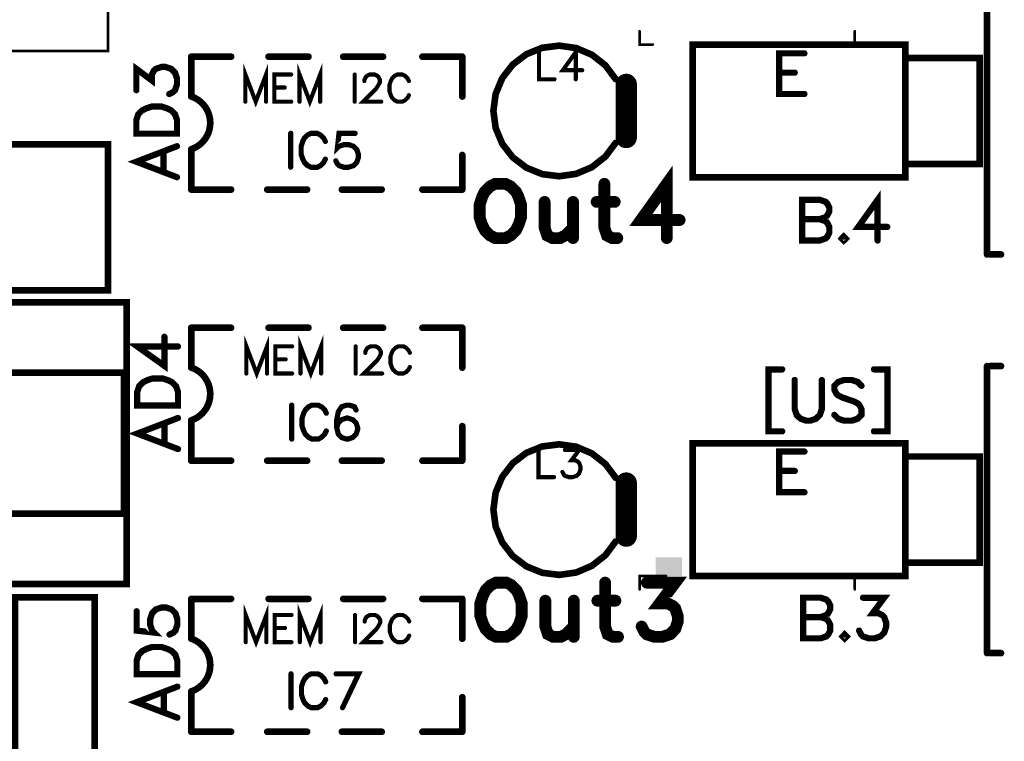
# Model space of a CAD drawing. Extents: x -4 to 99, y -4 to 139.
# Tile 10 of 14: x 62 to 99, y 51 to 78. Entities that reach past the tile are written whole.
import ezdxf

# ---------------------------------------------------------------- set-up
doc = ezdxf.new("R2010")
doc.units = 0
doc.layers.add('Top_Silk', color=2, linetype='CONTINUOUS')

msp = doc.modelspace()

# ---------------------------------------------------------------- linework, layer by layer
at = {"layer": 'Top_Silk', "linetype": 'CONTINUOUS'}
for points, const_width in [([(65, 77.25), (30, 77.25), (30, 108.2486), (65, 108.2486), (65, 77.25)], 0.1), ([(98.0773, 69.6), (98.0773, 80.4)], 0.25), ([(85, 77.9997), (85, 77.5), (85.4998, 77.5)], 0.1), ([(92.6002, 77.5), (93.1, 77.5), (93.1, 77.9997)], 0.1), ([(84.1, 76.1997), (83.7142, 76.716), (83.2073, 77.1141), (82.6144, 77.3667), (81.9761, 77.4564), (81.3365, 77.3769), (80.7396, 77.1339), (80.2264, 76.7439), (79.8324, 76.2339), (79.5846, 75.6389), (79.5, 75), (79.5846, 74.3611), (79.8324, 73.7661), (80.2264, 73.2561), (80.7396, 72.8661), (81.3365, 72.6231), (81.9761, 72.5436), (82.6144, 72.6333), (83.2073, 72.8859), (83.7142, 73.284), (84.1, 73.8003)], 0.25), ([(82.599, 76.1928), (82.599, 77.2126), (82.1127, 76.5331), (82.8416, 76.5331)], 0.1569), ([(95.0001, 72.4987), (87.0008, 72.4987), (87.0008, 77.498), (95.0001, 77.498), (95.0001, 72.4987)], 0.25), ([(68.1291, 75.5418), (68.1291, 77.042)], 0.25), ([(69.6295, 77.042), (68.1291, 77.042)], 0.25), ([(71.0401, 77.042), (72.5406, 77.042)], 0.25), ([(73.8482, 77.042), (75.3476, 77.042)], 0.25), ([(76.8286, 77.042), (78.3291, 77.042)], 0.25), ([(78.3291, 75.5418), (78.3291, 77.042)], 0.25), ([(81.2161, 77.2137), (81.2161, 76.1928), (81.799, 76.1928)], 0.1569), ([(91.2025, 77.1687), (90.2557, 77.1687), (90.2557, 75.6374), (91.2025, 75.6374)], 0.2353), ([(95.0001, 76.998), (97.8006, 76.998), (97.8006, 72.9988), (95.0001, 72.9988), (95.0001, 76.998)], 0.25), ([(66.0649, 75.7827), (66.0649, 76.5829), (66.6477, 76.1466), (66.6477, 76.3656), (66.7202, 76.5105), (66.7926, 76.5829), (67.0116, 76.657), (67.1565, 76.657), (67.3755, 76.5829), (67.522, 76.438), (67.5945, 76.219), (67.5945, 76), (67.522, 75.7827), (67.4479, 75.7103), (67.303, 75.6361)], 0.2353), ([(70.9453, 75.3491), (70.9453, 76.37), (70.5567, 75.3491), (70.1681, 76.37), (70.1681, 75.3491)], 0.1569), ([(72.9811, 75.3491), (72.9811, 76.37), (72.5925, 75.3491), (72.2039, 76.37), (72.2039, 75.3491)], 0.1569), ([(71.8902, 76.37), (71.259, 76.37), (71.259, 75.3491), (71.8902, 75.3491)], 0.1569), ([(74.2824, 76.37), (74.2824, 75.3491)], 0.1569), ([(74.6455, 76.1263), (74.6455, 76.1746), (74.6938, 76.2723), (74.7421, 76.3206), (74.8398, 76.3689), (75.0341, 76.3689), (75.1307, 76.3206), (75.179, 76.2723), (75.2284, 76.1746), (75.2284, 76.078), (75.179, 75.9803), (75.0824, 75.8354), (74.5961, 75.3491), (75.2767, 75.3491)], 0.1569), ([(76.3193, 76.1274), (76.271, 76.224), (76.1733, 76.3217), (76.0767, 76.37), (75.8824, 76.37), (75.7847, 76.3217), (75.6881, 76.224), (75.6387, 76.1274), (75.5904, 75.9814), (75.5904, 75.7377), (75.6387, 75.5928), (75.6881, 75.4951), (75.7847, 75.3985), (75.8824, 75.3491), (76.0767, 75.3491), (76.1733, 75.3985), (76.271, 75.4951), (76.3193, 75.5928)], 0.1569), ([(84.5, 76.0003), (84.5, 73.9997)], 0.8), ([(90.2557, 76.4393), (90.8386, 76.4393)], 0.2353), ([(71.259, 75.8837), (71.6476, 75.8837)], 0.1569), ([(68.1301, 73.5591), (68.2496, 73.6075), (68.3623, 73.6701), (68.4665, 73.7462), (68.5605, 73.8344), (68.6429, 73.9336), (68.7126, 74.0421), (68.7683, 74.1584), (68.8094, 74.2806), (68.8351, 74.407), (68.8451, 74.5355), (68.8392, 74.6643), (68.8176, 74.7915), (68.7804, 74.9149), (68.7284, 75.0329), (68.6623, 75.1436), (68.5831, 75.2454), (68.4919, 75.3366), (68.3903, 75.4159), (68.2796, 75.4822), (68.1617, 75.5343)], 0.25), ([(66.0632, 74.1447), (67.5945, 74.1447), (67.5945, 74.6551), (67.5204, 74.8741), (67.3755, 75.0207), (67.2289, 75.0931), (67.0116, 75.1656), (66.646, 75.1656), (66.427, 75.0931), (66.2822, 75.0207), (66.1356, 74.8741), (66.0632, 74.6551), (66.0632, 74.1447)], 0.2353), ([(71.8733, 74.1584), (71.8733, 72.8824)], 0.1961), ([(73.1765, 73.8552), (73.1162, 73.9759), (72.994, 74.0981), (72.8733, 74.1584), (72.6304, 74.1584), (72.5083, 74.0981), (72.3876, 73.9759), (72.3258, 73.8552), (72.2654, 73.6727), (72.2654, 73.3681), (72.3258, 73.187), (72.3876, 73.0649), (72.5083, 72.9441), (72.6304, 72.8824), (72.8733, 72.8824), (72.994, 72.9441), (73.1162, 73.0649), (73.1765, 73.187)], 0.1961), ([(74.2973, 74.157), (73.6908, 74.157), (73.6305, 73.6109), (73.6908, 73.6713), (73.8733, 73.7331), (74.0544, 73.7331), (74.2369, 73.6713), (74.359, 73.5506), (74.4194, 73.3681), (74.4194, 73.2474), (74.359, 73.0649), (74.2369, 72.9427), (74.0544, 72.8824), (73.8733, 72.8824), (73.6908, 72.9427), (73.6305, 73.0045), (73.5687, 73.1252)], 0.1961), ([(53.4995, 68.2503), (65, 68.2503), (65, 73.7499), (53.4995, 73.7499), (53.4995, 68.2503)], 0.25), ([(67.5945, 73.6741), (66.0632, 73.0895), (67.5945, 72.5067)], 0.2353), ([(67.084, 72.7257), (67.084, 73.4551)], 0.2353), ([(68.1291, 73.5413), (68.1291, 72.0412)], 0.25), ([(78.3291, 72.0412), (78.3291, 73.3417)], 0.25), ([(86.0232, 70.2164), (86.0232, 72.2559), (85.0506, 70.897), (86.5083, 70.897)], 0.4444), ([(79.5672, 72.2581), (79.3718, 72.1616), (79.1786, 71.9661), (79.0798, 71.773), (78.9832, 71.481), (78.9832, 70.9936), (79.0798, 70.7038), (79.1786, 70.5084), (79.3718, 70.3152), (79.5672, 70.2164), (79.9558, 70.2164), (80.149, 70.3152), (80.3444, 70.5084), (80.441, 70.7038), (80.5376, 70.9936), (80.5376, 71.481), (80.441, 71.773), (80.3444, 71.9661), (80.149, 72.1616), (79.9558, 72.2581), (79.5672, 72.2581)], 0.4444), ([(83.6765, 72.2581), (83.6765, 70.605), (83.7731, 70.3152), (83.9685, 70.2164), (84.1617, 70.2164)], 0.4444), ([(68.1291, 72.0412), (69.6295, 72.0412)], 0.25), ([(70.9891, 72.0412), (72.4896, 72.0412)], 0.25), ([(73.7972, 72.0412), (75.2966, 72.0412)], 0.25), ([(76.8286, 72.0412), (78.3291, 72.0412)], 0.25), ([(93.9577, 70.1257), (93.9577, 71.6553), (93.2283, 70.6361), (94.3216, 70.6361)], 0.2353), ([(81.4264, 71.5776), (81.4264, 70.605), (81.523, 70.3152), (81.7184, 70.2164), (82.0104, 70.2164), (82.2036, 70.3152), (82.4956, 70.605)], 0.4444), ([(82.4956, 71.5776), (82.4956, 70.2164)], 0.4444), ([(83.3845, 71.5776), (84.0651, 71.5776)], 0.4444), ([(91.1197, 71.657), (91.1197, 70.1257), (91.7767, 70.1257), (91.9957, 70.1998), (92.0681, 70.2722), (92.1406, 70.4171), (92.1406, 70.6361), (92.0681, 70.7827), (91.9957, 70.8551), (91.7767, 70.9276), (91.9957, 71.0017), (92.0681, 71.0741), (92.1406, 71.219), (92.1406, 71.3656), (92.0681, 71.5104), (91.9957, 71.5846), (91.7767, 71.657), (91.1197, 71.657)], 0.2353), ([(91.1197, 70.9276), (91.7767, 70.9276)], 0.2353), ([(92.6836, 70.2722), (92.6111, 70.1981), (92.6836, 70.1257), (92.7577, 70.1981), (92.6836, 70.2722)], 0.2353), ([(98.1991, 69.6), (98.6, 69.6)], 0.25), ([(29.3, 57.2), (65.7, 57.2), (65.7, 67.8), (29.3, 67.8), (29.3, 57.2)], 0.25), ([(68.1291, 65.3418), (68.1291, 66.842)], 0.25), ([(69.6295, 66.842), (68.1291, 66.842)], 0.25), ([(71.0401, 66.842), (72.5406, 66.842)], 0.25), ([(73.8482, 66.842), (75.3476, 66.842)], 0.25), ([(76.8286, 66.842), (78.3291, 66.842)], 0.25), ([(78.3291, 65.3418), (78.3291, 66.842)], 0.25), ([(67.6304, 66.1376), (66.1008, 66.1376), (67.1199, 65.4081), (67.1199, 66.5015)], 0.2353), ([(70.9812, 65.1212), (70.9812, 66.142), (70.5926, 65.1212), (70.204, 66.142), (70.204, 65.1212)], 0.1569), ([(73.017, 65.1212), (73.017, 66.142), (72.6284, 65.1212), (72.2398, 66.142), (72.2398, 65.1212)], 0.1569), ([(71.9261, 66.142), (71.2949, 66.142), (71.2949, 65.1212), (71.9261, 65.1212)], 0.1569), ([(74.3183, 66.142), (74.3183, 65.1212)], 0.1569), ([(74.6814, 65.8983), (74.6814, 65.9466), (74.7297, 66.0443), (74.778, 66.0926), (74.8757, 66.1409), (75.07, 66.1409), (75.1666, 66.0926), (75.2149, 66.0443), (75.2643, 65.9466), (75.2643, 65.85), (75.2149, 65.7523), (75.1183, 65.6074), (74.632, 65.1212), (75.3126, 65.1212)], 0.1569), ([(76.3552, 65.8994), (76.3069, 65.996), (76.2092, 66.0937), (76.1126, 66.142), (75.9183, 66.142), (75.8206, 66.0937), (75.724, 65.996), (75.6746, 65.8994), (75.6263, 65.7534), (75.6263, 65.5097), (75.6746, 65.3649), (75.724, 65.2672), (75.8206, 65.1706), (75.9183, 65.1212), (76.1126, 65.1212), (76.2092, 65.1706), (76.3069, 65.2672), (76.3552, 65.3649)], 0.1569), ([(71.2949, 65.6557), (71.6835, 65.6557)], 0.1569), ([(29.3983, 65.1542), (65.6017, 65.1542)], 0.25), ([(65.6017, 59.8468), (65.6017, 65.1542)], 0.25), ([(68.1301, 63.3591), (68.2496, 63.4075), (68.3623, 63.4701), (68.4665, 63.5462), (68.5605, 63.6344), (68.6429, 63.7336), (68.7126, 63.8421), (68.7683, 63.9584), (68.8094, 64.0806), (68.8351, 64.207), (68.8451, 64.3355), (68.8392, 64.4643), (68.8176, 64.5915), (68.7804, 64.7149), (68.7284, 64.8329), (68.6623, 64.9436), (68.5831, 65.0454), (68.4919, 65.1366), (68.3903, 65.2159), (68.2796, 65.2822), (68.1617, 65.3343)], 0.25), ([(90.3664, 65.2758), (89.856, 65.2758), (89.856, 62.9442), (90.3664, 62.9442)], 0.2353), ([(93.8199, 65.2758), (94.3304, 65.2758), (94.3304, 62.9442), (93.8199, 62.9442)], 0.2353), ([(98.0773, 54.6), (98.0773, 65.4)], 0.25), ([(98.1991, 65.4), (98.6, 65.4)], 0.25), ([(66.0991, 63.9167), (67.6304, 63.9167), (67.6304, 64.4271), (67.5563, 64.6461), (67.4114, 64.7927), (67.2648, 64.8651), (67.0475, 64.9376), (66.6819, 64.9376), (66.4629, 64.8651), (66.3181, 64.7927), (66.1715, 64.6461), (66.0991, 64.4271), (66.0991, 63.9167)], 0.2353), ([(90.837, 64.8765), (90.837, 63.7832), (90.9094, 63.5642), (91.056, 63.4193), (91.275, 63.3452), (91.4199, 63.3452), (91.6389, 63.4193), (91.7854, 63.5642), (91.8579, 63.7832), (91.8579, 64.8765)], 0.2353), ([(93.3493, 64.6575), (93.2045, 64.8041), (92.9855, 64.8765), (92.694, 64.8765), (92.475, 64.8041), (92.3285, 64.6575), (92.3285, 64.5126), (92.4026, 64.3661), (92.475, 64.2936), (92.6199, 64.2212), (93.0579, 64.0746), (93.2045, 64.0022), (93.2769, 63.9281), (93.3493, 63.7832), (93.3493, 63.5642), (93.2045, 63.4193), (92.9855, 63.3452), (92.694, 63.3452), (92.475, 63.4193), (92.3285, 63.5642)], 0.2353), ([(71.9092, 63.9305), (71.9092, 62.6544)], 0.1961), ([(73.2124, 63.6273), (73.1521, 63.748), (73.0299, 63.8701), (72.9092, 63.9305), (72.6663, 63.9305), (72.5442, 63.8701), (72.4235, 63.748), (72.3617, 63.6273), (72.3013, 63.4448), (72.3013, 63.1401), (72.3617, 62.959), (72.4235, 62.8369), (72.5442, 62.7162), (72.6663, 62.6544), (72.9092, 62.6544), (73.0299, 62.7162), (73.1521, 62.8369), (73.2124, 62.959)], 0.1961), ([(74.3332, 63.748), (74.2728, 63.8687), (74.0903, 63.9291), (73.9696, 63.9291), (73.7871, 63.8687), (73.6649, 63.6862), (73.6046, 63.383), (73.6046, 63.0798), (73.6649, 62.8369), (73.7871, 62.7148), (73.9696, 62.6544), (74.0299, 62.6544), (74.211, 62.7148), (74.3332, 62.8369), (74.3935, 63.0194), (74.3935, 63.0798), (74.3332, 63.2623), (74.211, 63.383), (74.0299, 63.4433), (73.9696, 63.4433), (73.7871, 63.383), (73.6649, 63.2623), (73.6046, 63.0798)], 0.1961), ([(67.6304, 63.4461), (66.0991, 62.8615), (67.6304, 62.2787)], 0.2353), ([(68.1291, 63.3413), (68.1291, 61.8412)], 0.25), ([(67.1199, 62.4977), (67.1199, 63.2271)], 0.2353), ([(78.3291, 61.8412), (78.3291, 63.1417)], 0.25), ([(95.0001, 57.4987), (87.0008, 57.4987), (87.0008, 62.498), (95.0001, 62.498), (95.0001, 57.4987)], 0.25), ([(84.1, 61.1997), (83.7142, 61.716), (83.2073, 62.1141), (82.6144, 62.3667), (81.9761, 62.4564), (81.3365, 62.3769), (80.7396, 62.1339), (80.2264, 61.7439), (79.8324, 61.2339), (79.5846, 60.6389), (79.5, 60), (79.5846, 59.3611), (79.8324, 58.7661), (80.2264, 58.2561), (80.7396, 57.8661), (81.3365, 57.6231), (81.9761, 57.5436), (82.6144, 57.6333), (83.2073, 57.8859), (83.7142, 58.284), (84.1, 58.8003)], 0.25), ([(81.1994, 62.2435), (81.1994, 61.2227), (81.7823, 61.2227)], 0.1569), ([(82.1937, 62.2424), (82.7272, 62.2424), (82.4363, 61.8538), (82.5823, 61.8538), (82.6789, 61.8055), (82.7272, 61.7572), (82.7766, 61.6112), (82.7766, 61.5147), (82.7272, 61.3687), (82.6306, 61.2709), (82.4846, 61.2227), (82.3386, 61.2227), (82.1937, 61.2709), (82.1454, 61.3204), (82.096, 61.4169)], 0.1569), ([(91.2045, 62.1845), (90.2577, 62.1845), (90.2577, 60.6532), (91.2045, 60.6532)], 0.2353), ([(68.1291, 61.8412), (69.6295, 61.8412)], 0.25), ([(70.9891, 61.8412), (72.4896, 61.8412)], 0.25), ([(73.7972, 61.8412), (75.2966, 61.8412)], 0.25), ([(76.8286, 61.8412), (78.3291, 61.8412)], 0.25), ([(95.0001, 61.998), (97.8006, 61.998), (97.8006, 57.9988), (95.0001, 57.9988), (95.0001, 61.998)], 0.25), ([(90.2577, 61.4551), (90.8406, 61.4551)], 0.2353), ([(84.5, 61.0003), (84.5, 58.9997)], 0.8), ([(29.3983, 59.8468), (65.6017, 59.8468)], 0.25), ([(79.5949, 57.2536), (79.3995, 57.1571), (79.2063, 56.9616), (79.1075, 56.7685), (79.0109, 56.4765), (79.0109, 55.9891), (79.1075, 55.6993), (79.2063, 55.5039), (79.3995, 55.3107), (79.5949, 55.2119), (79.9835, 55.2119), (80.1767, 55.3107), (80.3721, 55.5039), (80.4687, 55.6993), (80.5653, 55.9891), (80.5653, 56.4765), (80.4687, 56.7685), (80.3721, 56.9616), (80.1767, 57.1571), (79.9835, 57.2536), (79.5949, 57.2536)], 0.4444), ([(83.7042, 57.2536), (83.7042, 55.6005), (83.8008, 55.3107), (83.9962, 55.2119), (84.1894, 55.2119)], 0.4444), ([(85.2737, 57.2514), (86.3406, 57.2514), (85.7589, 56.4742), (86.0509, 56.4742), (86.244, 56.3776), (86.3406, 56.2811), (86.4394, 55.9891), (86.4394, 55.7959), (86.3406, 55.5039), (86.1474, 55.3085), (85.8554, 55.2119), (85.5634, 55.2119), (85.2737, 55.3085), (85.1771, 55.4073), (85.0783, 55.6005)], 0.4444), ([(85, 57.0005), (85, 57.5002), (86.0003, 57.5002), (86.0003, 57.5002)], 0.1), ([(93.1, 57.0005), (93.1, 57.5002), (92.6002, 57.5002)], 0.1), ([(61.5, 33.8), (64.5, 33.8), (64.5, 56.7), (61.5, 56.7), (61.5, 33.8)], 0.25), ([(68.1291, 55.1418), (68.1291, 56.642)], 0.25), ([(69.6295, 56.642), (68.1291, 56.642)], 0.25), ([(71.0401, 56.642), (72.5406, 56.642)], 0.25), ([(73.8482, 56.642), (75.3476, 56.642)], 0.25), ([(76.8286, 56.642), (78.3291, 56.642)], 0.25), ([(78.3291, 55.1418), (78.3291, 56.642)], 0.25), ([(81.4541, 56.5731), (81.4541, 55.6005), (81.5507, 55.3107), (81.7461, 55.2119), (82.0381, 55.2119), (82.2313, 55.3107), (82.5233, 55.6005)], 0.4444), ([(82.5233, 56.5731), (82.5233, 55.2119)], 0.4444), ([(83.4122, 56.5731), (84.0928, 56.5731)], 0.4444), ([(91.1522, 56.6867), (91.1522, 55.1554), (91.8092, 55.1554), (92.0282, 55.2295), (92.1006, 55.3019), (92.1731, 55.4468), (92.1731, 55.6658), (92.1006, 55.8124), (92.0282, 55.8848), (91.8092, 55.9573), (92.0282, 56.0314), (92.1006, 56.1038), (92.1731, 56.2487), (92.1731, 56.3953), (92.1006, 56.5401), (92.0282, 56.6143), (91.8092, 56.6867), (91.1522, 56.6867)], 0.2353), ([(93.4074, 56.685), (94.2075, 56.685), (93.7712, 56.1021), (93.9902, 56.1021), (94.1351, 56.0297), (94.2075, 55.9573), (94.2817, 55.7383), (94.2817, 55.5934), (94.2075, 55.3744), (94.0627, 55.2278), (93.8437, 55.1554), (93.6247, 55.1554), (93.4074, 55.2278), (93.3349, 55.3019), (93.2608, 55.4468)], 0.2353), ([(66.0767, 56.1744), (66.0767, 55.4466), (66.732, 55.3742), (66.6596, 55.4466), (66.5854, 55.6656), (66.5854, 55.8829), (66.6596, 56.1019), (66.8044, 56.2485), (67.0234, 56.3209), (67.1683, 56.3209), (67.3873, 56.2485), (67.5339, 56.1019), (67.6063, 55.8829), (67.6063, 55.6656), (67.5339, 55.4466), (67.4598, 55.3742), (67.3149, 55.3001)], 0.2353), ([(70.9571, 55.0131), (70.9571, 56.034), (70.5685, 55.0131), (70.1799, 56.034), (70.1799, 55.0131)], 0.1569), ([(72.9929, 55.0131), (72.9929, 56.034), (72.6043, 55.0131), (72.2157, 56.034), (72.2157, 55.0131)], 0.1569), ([(71.902, 56.034), (71.2708, 56.034), (71.2708, 55.0131), (71.902, 55.0131)], 0.1569), ([(74.2942, 56.034), (74.2942, 55.0131)], 0.1569), ([(74.6573, 55.7903), (74.6573, 55.8386), (74.7056, 55.9363), (74.7539, 55.9846), (74.8516, 56.0328), (75.0459, 56.0328), (75.1425, 55.9846), (75.1908, 55.9363), (75.2402, 55.8386), (75.2402, 55.742), (75.1908, 55.6443), (75.0942, 55.4994), (74.6079, 55.0131), (75.2885, 55.0131)], 0.1569), ([(76.3311, 55.7914), (76.2828, 55.888), (76.1851, 55.9857), (76.0885, 56.034), (75.8942, 56.034), (75.7965, 55.9857), (75.6999, 55.888), (75.6505, 55.7914), (75.6022, 55.6454), (75.6022, 55.4017), (75.6505, 55.2568), (75.6999, 55.1591), (75.7965, 55.0625), (75.8942, 55.0131), (76.0885, 55.0131), (76.1851, 55.0625), (76.2828, 55.1591), (76.3311, 55.2568)], 0.1569), ([(91.1522, 55.9573), (91.8092, 55.9573)], 0.2353), ([(71.2708, 55.5477), (71.6594, 55.5477)], 0.1569), ([(68.1301, 53.1591), (68.2496, 53.2075), (68.3623, 53.2701), (68.4665, 53.3462), (68.5605, 53.4344), (68.6429, 53.5336), (68.7126, 53.6421), (68.7683, 53.7584), (68.8094, 53.8806), (68.8351, 54.007), (68.8451, 54.1355), (68.8392, 54.2643), (68.8176, 54.3915), (68.7804, 54.5149), (68.7284, 54.6329), (68.6623, 54.7436), (68.5831, 54.8454), (68.4919, 54.9366), (68.3903, 55.0159), (68.2796, 55.0822), (68.1617, 55.1343)], 0.25), ([(92.7161, 55.3019), (92.6436, 55.2278), (92.7161, 55.1554), (92.7902, 55.2278), (92.7161, 55.3019)], 0.2353), ([(66.075, 53.8086), (67.6063, 53.8086), (67.6063, 54.319), (67.5322, 54.538), (67.3873, 54.6846), (67.2408, 54.757), (67.0234, 54.8295), (66.6579, 54.8295), (66.4389, 54.757), (66.294, 54.6846), (66.1474, 54.538), (66.075, 54.319), (66.075, 53.8086)], 0.2353), ([(98.1991, 54.6), (98.6, 54.6)], 0.25), ([(71.8851, 53.8224), (71.8851, 52.5463)], 0.1961), ([(73.1884, 53.5192), (73.128, 53.6399), (73.0059, 53.7621), (72.8851, 53.8224), (72.6423, 53.8224), (72.5201, 53.7621), (72.3994, 53.6399), (72.3376, 53.5192), (72.2773, 53.3367), (72.2773, 53.0321), (72.3376, 52.851), (72.3994, 52.7288), (72.5201, 52.6081), (72.6423, 52.5463), (72.8851, 52.5463), (73.0059, 52.6081), (73.128, 52.7288), (73.1884, 52.851)], 0.1961), ([(73.8234, 52.5463), (74.4312, 53.821), (73.5805, 53.821)], 0.1961), ([(67.6063, 53.338), (66.075, 52.7535), (67.6063, 52.1706)], 0.2353), ([(67.0959, 52.3896), (67.0959, 53.119)], 0.2353), ([(68.1291, 53.1413), (68.1291, 51.6412)], 0.25), ([(78.3291, 51.6412), (78.3291, 52.9417)], 0.25), ([(68.1291, 51.6412), (69.6295, 51.6412)], 0.25), ([(70.9891, 51.6412), (72.4896, 51.6412)], 0.25), ([(73.7972, 51.6412), (75.2966, 51.6412)], 0.25), ([(76.8286, 51.6412), (78.3291, 51.6412)], 0.25)]:
    msp.add_lwpolyline(points, dxfattribs=dict(at, const_width=const_width))
for points, const_width in [([(84.975, 77.9997, 1), (85.025, 77.9997, 1), (84.975, 77.9997, 1)], 0.05), ([(93.075, 77.9997, 1), (93.125, 77.9997, 1), (93.075, 77.9997, 1)], 0.05), ([(85.4748, 77.5, 1), (85.5248, 77.5, 1), (85.4748, 77.5, 1)], 0.05), ([(92.5752, 77.5, 1), (92.6252, 77.5, 1), (92.5752, 77.5, 1)], 0.05), ([(68.0666, 77.042, 1), (68.1916, 77.042, 1), (68.0666, 77.042, 1)], 0.125), ([(68.0666, 77.042, 1), (68.1916, 77.042, 1), (68.0666, 77.042, 1)], 0.125), ([(69.567, 77.042, 1), (69.692, 77.042, 1), (69.567, 77.042, 1)], 0.125), ([(70.9776, 77.042, 1), (71.1026, 77.042, 1), (70.9776, 77.042, 1)], 0.125), ([(72.4781, 77.042, 1), (72.6031, 77.042, 1), (72.4781, 77.042, 1)], 0.125), ([(73.7857, 77.042, 1), (73.9107, 77.042, 1), (73.7857, 77.042, 1)], 0.125), ([(75.2851, 77.042, 1), (75.4101, 77.042, 1), (75.2851, 77.042, 1)], 0.125), ([(76.7661, 77.042, 1), (76.8911, 77.042, 1), (76.7661, 77.042, 1)], 0.125), ([(78.2666, 77.042, 1), (78.3916, 77.042, 1), (78.2666, 77.042, 1)], 0.125), ([(78.2666, 77.042, 1), (78.3916, 77.042, 1), (78.2666, 77.042, 1)], 0.125), ([(81.1769, 77.2137, 1), (81.2553, 77.2137, 1), (81.1769, 77.2137, 1)], 0.0784), ([(91.1437, 77.1687, 1), (91.2613, 77.1687, 1), (91.1437, 77.1687, 1)], 0.1176), ([(71.8509, 76.37, 1), (71.9294, 76.37, 1), (71.8509, 76.37, 1)], 0.0784), ([(74.2431, 76.37, 1), (74.3216, 76.37, 1), (74.2431, 76.37, 1)], 0.0784), ([(82.8024, 76.5331, 1), (82.8808, 76.5331, 1), (82.8024, 76.5331, 1)], 0.0784), ([(84.0375, 76.1997, 1), (84.1625, 76.1997, 1), (84.0375, 76.1997, 1)], 0.125), ([(84.3, 76.0003, 1), (84.7, 76.0003, 1), (84.3, 76.0003, 1)], 0.4), ([(90.1969, 76.4393, 1), (90.3146, 76.4393, 1), (90.1969, 76.4393, 1)], 0.1176), ([(90.7798, 76.4393, 1), (90.8974, 76.4393, 1), (90.7798, 76.4393, 1)], 0.1176), ([(71.2198, 75.8837, 1), (71.2982, 75.8837, 1), (71.2198, 75.8837, 1)], 0.0784), ([(71.6084, 75.8837, 1), (71.6868, 75.8837, 1), (71.6084, 75.8837, 1)], 0.0784), ([(74.6063, 76.1263, 1), (74.6847, 76.1263, 1), (74.6063, 76.1263, 1)], 0.0784), ([(76.2801, 76.1274, 1), (76.3585, 76.1274, 1), (76.2801, 76.1274, 1)], 0.0784), ([(81.7598, 76.1928, 1), (81.8382, 76.1928, 1), (81.7598, 76.1928, 1)], 0.0784), ([(82.5598, 76.1928, 1), (82.6382, 76.1928, 1), (82.5598, 76.1928, 1)], 0.0784), ([(66.006, 75.7827, 1), (66.1237, 75.7827, 1), (66.006, 75.7827, 1)], 0.1176), ([(67.2442, 75.6361, 1), (67.3619, 75.6361, 1), (67.2442, 75.6361, 1)], 0.1176), ([(68.0666, 75.5418, 1), (68.1916, 75.5418, 1), (68.0666, 75.5418, 1)], 0.125), ([(68.0992, 75.5343, 1), (68.2242, 75.5343, 1), (68.0992, 75.5343, 1)], 0.125), ([(76.2801, 75.5928, 1), (76.3585, 75.5928, 1), (76.2801, 75.5928, 1)], 0.0784), ([(78.2666, 75.5418, 1), (78.3916, 75.5418, 1), (78.2666, 75.5418, 1)], 0.125), ([(91.1437, 75.6374, 1), (91.2613, 75.6374, 1), (91.1437, 75.6374, 1)], 0.1176), ([(70.1289, 75.3491, 1), (70.2073, 75.3491, 1), (70.1289, 75.3491, 1)], 0.0784), ([(70.9061, 75.3491, 1), (70.9845, 75.3491, 1), (70.9061, 75.3491, 1)], 0.0784), ([(71.8509, 75.3491, 1), (71.9294, 75.3491, 1), (71.8509, 75.3491, 1)], 0.0784), ([(72.1647, 75.3491, 1), (72.2431, 75.3491, 1), (72.1647, 75.3491, 1)], 0.0784), ([(72.9418, 75.3491, 1), (73.0203, 75.3491, 1), (72.9418, 75.3491, 1)], 0.0784), ([(74.2431, 75.3491, 1), (74.3216, 75.3491, 1), (74.2431, 75.3491, 1)], 0.0784), ([(75.2374, 75.3491, 1), (75.3159, 75.3491, 1), (75.2374, 75.3491, 1)], 0.0784), ([(66.0043, 74.1447, 1), (66.122, 74.1447, 1), (66.0043, 74.1447, 1)], 0.1176), ([(71.8243, 74.1584, 1), (71.9223, 74.1584, 1), (71.8243, 74.1584, 1)], 0.098), ([(74.2483, 74.157, 1), (74.3463, 74.157, 1), (74.2483, 74.157, 1)], 0.098), ([(84.3, 73.9997, 1), (84.7, 73.9997, 1), (84.3, 73.9997, 1)], 0.4), ([(67.5357, 73.6741, 1), (67.6533, 73.6741, 1), (67.5357, 73.6741, 1)], 0.1176), ([(73.1275, 73.8552, 1), (73.2255, 73.8552, 1), (73.1275, 73.8552, 1)], 0.098), ([(84.0375, 73.8003, 1), (84.1625, 73.8003, 1), (84.0375, 73.8003, 1)], 0.125), ([(67.0252, 73.4551, 1), (67.1429, 73.4551, 1), (67.0252, 73.4551, 1)], 0.1176), ([(68.0666, 73.5413, 1), (68.1916, 73.5413, 1), (68.0666, 73.5413, 1)], 0.125), ([(68.0676, 73.5591, 1), (68.1926, 73.5591, 1), (68.0676, 73.5591, 1)], 0.125), ([(78.2666, 73.3417, 1), (78.3916, 73.3417, 1), (78.2666, 73.3417, 1)], 0.125), ([(73.1275, 73.187, 1), (73.2255, 73.187, 1), (73.1275, 73.187, 1)], 0.098), ([(73.5197, 73.1252, 1), (73.6177, 73.1252, 1), (73.5197, 73.1252, 1)], 0.098), ([(67.0252, 72.7257, 1), (67.1429, 72.7257, 1), (67.0252, 72.7257, 1)], 0.1176), ([(67.5357, 72.5067, 1), (67.6533, 72.5067, 1), (67.5357, 72.5067, 1)], 0.1176), ([(71.8243, 72.8824, 1), (71.9223, 72.8824, 1), (71.8243, 72.8824, 1)], 0.098), ([(79.4561, 72.2581, 1), (79.6783, 72.2581, 1), (79.4561, 72.2581, 1)], 0.2222), ([(83.5654, 72.2581, 1), (83.7876, 72.2581, 1), (83.5654, 72.2581, 1)], 0.2222), ([(68.0666, 72.0412, 1), (68.1916, 72.0412, 1), (68.0666, 72.0412, 1)], 0.125), ([(68.0666, 72.0412, 1), (68.1916, 72.0412, 1), (68.0666, 72.0412, 1)], 0.125), ([(69.567, 72.0412, 1), (69.692, 72.0412, 1), (69.567, 72.0412, 1)], 0.125), ([(70.9266, 72.0412, 1), (71.0516, 72.0412, 1), (70.9266, 72.0412, 1)], 0.125), ([(72.4271, 72.0412, 1), (72.5521, 72.0412, 1), (72.4271, 72.0412, 1)], 0.125), ([(73.7347, 72.0412, 1), (73.8597, 72.0412, 1), (73.7347, 72.0412, 1)], 0.125), ([(75.2341, 72.0412, 1), (75.3591, 72.0412, 1), (75.2341, 72.0412, 1)], 0.125), ([(76.7661, 72.0412, 1), (76.8911, 72.0412, 1), (76.7661, 72.0412, 1)], 0.125), ([(78.2666, 72.0412, 1), (78.3916, 72.0412, 1), (78.2666, 72.0412, 1)], 0.125), ([(78.2666, 72.0412, 1), (78.3916, 72.0412, 1), (78.2666, 72.0412, 1)], 0.125), ([(81.3153, 71.5776, 1), (81.5376, 71.5776, 1), (81.3153, 71.5776, 1)], 0.2222), ([(82.3845, 71.5776, 1), (82.6067, 71.5776, 1), (82.3845, 71.5776, 1)], 0.2222), ([(83.2734, 71.5776, 1), (83.4956, 71.5776, 1), (83.2734, 71.5776, 1)], 0.2222), ([(83.954, 71.5776, 1), (84.1762, 71.5776, 1), (83.954, 71.5776, 1)], 0.2222), ([(91.0609, 71.657, 1), (91.1785, 71.657, 1), (91.0609, 71.657, 1)], 0.1176), ([(82.3845, 70.605, 1), (82.6067, 70.605, 1), (82.3845, 70.605, 1)], 0.2222), ([(86.3972, 70.897, 1), (86.6194, 70.897, 1), (86.3972, 70.897, 1)], 0.2222), ([(91.0609, 70.9276, 1), (91.1785, 70.9276, 1), (91.0609, 70.9276, 1)], 0.1176), ([(91.7179, 70.9276, 1), (91.8355, 70.9276, 1), (91.7179, 70.9276, 1)], 0.1176), ([(82.3845, 70.2164, 1), (82.6067, 70.2164, 1), (82.3845, 70.2164, 1)], 0.2222), ([(84.0506, 70.2164, 1), (84.2728, 70.2164, 1), (84.0506, 70.2164, 1)], 0.2222), ([(85.912, 70.2164, 1), (86.1343, 70.2164, 1), (85.912, 70.2164, 1)], 0.2222), ([(94.2628, 70.6361, 1), (94.3804, 70.6361, 1), (94.2628, 70.6361, 1)], 0.1176), ([(92.6248, 70.2722, 1), (92.7424, 70.2722, 1), (92.6248, 70.2722, 1)], 0.1176), ([(93.8989, 70.1257, 1), (94.0166, 70.1257, 1), (93.8989, 70.1257, 1)], 0.1176), ([(98.0148, 69.6, 1), (98.1398, 69.6, 1), (98.0148, 69.6, 1)], 0.125), ([(98.1366, 69.6, 1), (98.2616, 69.6, 1), (98.1366, 69.6, 1)], 0.125), ([(98.5375, 69.6, 1), (98.6625, 69.6, 1), (98.5375, 69.6, 1)], 0.125), ([(68.0666, 66.842, 1), (68.1916, 66.842, 1), (68.0666, 66.842, 1)], 0.125), ([(68.0666, 66.842, 1), (68.1916, 66.842, 1), (68.0666, 66.842, 1)], 0.125), ([(69.567, 66.842, 1), (69.692, 66.842, 1), (69.567, 66.842, 1)], 0.125), ([(70.9776, 66.842, 1), (71.1026, 66.842, 1), (70.9776, 66.842, 1)], 0.125), ([(72.4781, 66.842, 1), (72.6031, 66.842, 1), (72.4781, 66.842, 1)], 0.125), ([(73.7857, 66.842, 1), (73.9107, 66.842, 1), (73.7857, 66.842, 1)], 0.125), ([(75.2851, 66.842, 1), (75.4101, 66.842, 1), (75.2851, 66.842, 1)], 0.125), ([(76.7661, 66.842, 1), (76.8911, 66.842, 1), (76.7661, 66.842, 1)], 0.125), ([(78.2666, 66.842, 1), (78.3916, 66.842, 1), (78.2666, 66.842, 1)], 0.125), ([(78.2666, 66.842, 1), (78.3916, 66.842, 1), (78.2666, 66.842, 1)], 0.125), ([(67.0611, 66.5015, 1), (67.1788, 66.5015, 1), (67.0611, 66.5015, 1)], 0.1176), ([(67.5716, 66.1376, 1), (67.6892, 66.1376, 1), (67.5716, 66.1376, 1)], 0.1176), ([(71.8868, 66.142, 1), (71.9653, 66.142, 1), (71.8868, 66.142, 1)], 0.0784), ([(74.279, 66.142, 1), (74.3575, 66.142, 1), (74.279, 66.142, 1)], 0.0784), ([(74.6422, 65.8983, 1), (74.7206, 65.8983, 1), (74.6422, 65.8983, 1)], 0.0784), ([(76.316, 65.8994, 1), (76.3944, 65.8994, 1), (76.316, 65.8994, 1)], 0.0784), ([(71.2557, 65.6557, 1), (71.3341, 65.6557, 1), (71.2557, 65.6557, 1)], 0.0784), ([(71.6443, 65.6557, 1), (71.7227, 65.6557, 1), (71.6443, 65.6557, 1)], 0.0784), ([(65.5392, 65.1542, 1), (65.6642, 65.1542, 1), (65.5392, 65.1542, 1)], 0.125), ([(65.5392, 65.1542, 1), (65.6642, 65.1542, 1), (65.5392, 65.1542, 1)], 0.125), ([(68.0666, 65.3418, 1), (68.1916, 65.3418, 1), (68.0666, 65.3418, 1)], 0.125), ([(68.0992, 65.3343, 1), (68.2242, 65.3343, 1), (68.0992, 65.3343, 1)], 0.125), ([(76.316, 65.3649, 1), (76.3944, 65.3649, 1), (76.316, 65.3649, 1)], 0.0784), ([(78.2666, 65.3418, 1), (78.3916, 65.3418, 1), (78.2666, 65.3418, 1)], 0.125), ([(90.3076, 65.2758, 1), (90.4252, 65.2758, 1), (90.3076, 65.2758, 1)], 0.1176), ([(93.7611, 65.2758, 1), (93.8788, 65.2758, 1), (93.7611, 65.2758, 1)], 0.1176), ([(98.0148, 65.4, 1), (98.1398, 65.4, 1), (98.0148, 65.4, 1)], 0.125), ([(98.1366, 65.4, 1), (98.2616, 65.4, 1), (98.1366, 65.4, 1)], 0.125), ([(98.5375, 65.4, 1), (98.6625, 65.4, 1), (98.5375, 65.4, 1)], 0.125), ([(70.1648, 65.1212, 1), (70.2432, 65.1212, 1), (70.1648, 65.1212, 1)], 0.0784), ([(70.942, 65.1212, 1), (71.0204, 65.1212, 1), (70.942, 65.1212, 1)], 0.0784), ([(71.8868, 65.1212, 1), (71.9653, 65.1212, 1), (71.8868, 65.1212, 1)], 0.0784), ([(72.2006, 65.1212, 1), (72.279, 65.1212, 1), (72.2006, 65.1212, 1)], 0.0784), ([(72.9777, 65.1212, 1), (73.0562, 65.1212, 1), (72.9777, 65.1212, 1)], 0.0784), ([(74.279, 65.1212, 1), (74.3575, 65.1212, 1), (74.279, 65.1212, 1)], 0.0784), ([(75.2733, 65.1212, 1), (75.3518, 65.1212, 1), (75.2733, 65.1212, 1)], 0.0784), ([(90.7782, 64.8765, 1), (90.8958, 64.8765, 1), (90.7782, 64.8765, 1)], 0.1176), ([(91.7991, 64.8765, 1), (91.9167, 64.8765, 1), (91.7991, 64.8765, 1)], 0.1176), ([(93.2905, 64.6575, 1), (93.4082, 64.6575, 1), (93.2905, 64.6575, 1)], 0.1176), ([(66.0402, 63.9167, 1), (66.1579, 63.9167, 1), (66.0402, 63.9167, 1)], 0.1176), ([(71.8602, 63.9305, 1), (71.9582, 63.9305, 1), (71.8602, 63.9305, 1)], 0.098), ([(74.2842, 63.748, 1), (74.3822, 63.748, 1), (74.2842, 63.748, 1)], 0.098), ([(67.5716, 63.4461, 1), (67.6892, 63.4461, 1), (67.5716, 63.4461, 1)], 0.1176), ([(68.0666, 63.3413, 1), (68.1916, 63.3413, 1), (68.0666, 63.3413, 1)], 0.125), ([(68.0676, 63.3591, 1), (68.1926, 63.3591, 1), (68.0676, 63.3591, 1)], 0.125), ([(73.1634, 63.6273, 1), (73.2614, 63.6273, 1), (73.1634, 63.6273, 1)], 0.098), ([(92.2696, 63.5642, 1), (92.3873, 63.5642, 1), (92.2696, 63.5642, 1)], 0.1176), ([(67.0611, 63.2271, 1), (67.1788, 63.2271, 1), (67.0611, 63.2271, 1)], 0.1176), ([(73.1634, 62.959, 1), (73.2614, 62.959, 1), (73.1634, 62.959, 1)], 0.098), ([(73.5556, 63.0798, 1), (73.6536, 63.0798, 1), (73.5556, 63.0798, 1)], 0.098), ([(78.2666, 63.1417, 1), (78.3916, 63.1417, 1), (78.2666, 63.1417, 1)], 0.125), ([(90.3076, 62.9442, 1), (90.4252, 62.9442, 1), (90.3076, 62.9442, 1)], 0.1176), ([(93.7611, 62.9442, 1), (93.8788, 62.9442, 1), (93.7611, 62.9442, 1)], 0.1176), ([(67.0611, 62.4977, 1), (67.1788, 62.4977, 1), (67.0611, 62.4977, 1)], 0.1176), ([(71.8602, 62.6544, 1), (71.9582, 62.6544, 1), (71.8602, 62.6544, 1)], 0.098), ([(67.5716, 62.2787, 1), (67.6892, 62.2787, 1), (67.5716, 62.2787, 1)], 0.1176), ([(81.1602, 62.2435, 1), (81.2386, 62.2435, 1), (81.1602, 62.2435, 1)], 0.0784), ([(82.1545, 62.2424, 1), (82.2329, 62.2424, 1), (82.1545, 62.2424, 1)], 0.0784), ([(91.1456, 62.1845, 1), (91.2633, 62.1845, 1), (91.1456, 62.1845, 1)], 0.1176), ([(68.0666, 61.8412, 1), (68.1916, 61.8412, 1), (68.0666, 61.8412, 1)], 0.125), ([(68.0666, 61.8412, 1), (68.1916, 61.8412, 1), (68.0666, 61.8412, 1)], 0.125), ([(69.567, 61.8412, 1), (69.692, 61.8412, 1), (69.567, 61.8412, 1)], 0.125), ([(70.9266, 61.8412, 1), (71.0516, 61.8412, 1), (70.9266, 61.8412, 1)], 0.125), ([(72.4271, 61.8412, 1), (72.5521, 61.8412, 1), (72.4271, 61.8412, 1)], 0.125), ([(73.7347, 61.8412, 1), (73.8597, 61.8412, 1), (73.7347, 61.8412, 1)], 0.125), ([(75.2341, 61.8412, 1), (75.3591, 61.8412, 1), (75.2341, 61.8412, 1)], 0.125), ([(76.7661, 61.8412, 1), (76.8911, 61.8412, 1), (76.7661, 61.8412, 1)], 0.125), ([(78.2666, 61.8412, 1), (78.3916, 61.8412, 1), (78.2666, 61.8412, 1)], 0.125), ([(78.2666, 61.8412, 1), (78.3916, 61.8412, 1), (78.2666, 61.8412, 1)], 0.125), ([(90.1989, 61.4551, 1), (90.3165, 61.4551, 1), (90.1989, 61.4551, 1)], 0.1176), ([(90.7818, 61.4551, 1), (90.8994, 61.4551, 1), (90.7818, 61.4551, 1)], 0.1176), ([(81.7431, 61.2227, 1), (81.8215, 61.2227, 1), (81.7431, 61.2227, 1)], 0.0784), ([(82.0568, 61.4169, 1), (82.1352, 61.4169, 1), (82.0568, 61.4169, 1)], 0.0784), ([(84.0375, 61.1997, 1), (84.1625, 61.1997, 1), (84.0375, 61.1997, 1)], 0.125), ([(84.3, 61.0003, 1), (84.7, 61.0003, 1), (84.3, 61.0003, 1)], 0.4), ([(91.1456, 60.6532, 1), (91.2633, 60.6532, 1), (91.1456, 60.6532, 1)], 0.1176), ([(65.5392, 59.8468, 1), (65.6642, 59.8468, 1), (65.5392, 59.8468, 1)], 0.125), ([(65.5392, 59.8468, 1), (65.6642, 59.8468, 1), (65.5392, 59.8468, 1)], 0.125), ([(84.3, 58.9997, 1), (84.7, 58.9997, 1), (84.3, 58.9997, 1)], 0.4), ([(84.0375, 58.8003, 1), (84.1625, 58.8003, 1), (84.0375, 58.8003, 1)], 0.125), ([(79.4838, 57.2536, 1), (79.706, 57.2536, 1), (79.4838, 57.2536, 1)], 0.2222), ([(83.5931, 57.2536, 1), (83.8153, 57.2536, 1), (83.5931, 57.2536, 1)], 0.2222), ([(85.1626, 57.2514, 1), (85.3848, 57.2514, 1), (85.1626, 57.2514, 1)], 0.2222), ([(85.9753, 57.5002, 1), (86.0253, 57.5002, 1), (85.9753, 57.5002, 1)], 0.05), ([(92.5752, 57.5002, 1), (92.6252, 57.5002, 1), (92.5752, 57.5002, 1)], 0.05), ([(68.0666, 56.642, 1), (68.1916, 56.642, 1), (68.0666, 56.642, 1)], 0.125), ([(68.0666, 56.642, 1), (68.1916, 56.642, 1), (68.0666, 56.642, 1)], 0.125), ([(69.567, 56.642, 1), (69.692, 56.642, 1), (69.567, 56.642, 1)], 0.125), ([(70.9776, 56.642, 1), (71.1026, 56.642, 1), (70.9776, 56.642, 1)], 0.125), ([(72.4781, 56.642, 1), (72.6031, 56.642, 1), (72.4781, 56.642, 1)], 0.125), ([(73.7857, 56.642, 1), (73.9107, 56.642, 1), (73.7857, 56.642, 1)], 0.125), ([(75.2851, 56.642, 1), (75.4101, 56.642, 1), (75.2851, 56.642, 1)], 0.125), ([(76.7661, 56.642, 1), (76.8911, 56.642, 1), (76.7661, 56.642, 1)], 0.125), ([(78.2666, 56.642, 1), (78.3916, 56.642, 1), (78.2666, 56.642, 1)], 0.125), ([(78.2666, 56.642, 1), (78.3916, 56.642, 1), (78.2666, 56.642, 1)], 0.125), ([(81.343, 56.5731, 1), (81.5653, 56.5731, 1), (81.343, 56.5731, 1)], 0.2222), ([(82.4122, 56.5731, 1), (82.6344, 56.5731, 1), (82.4122, 56.5731, 1)], 0.2222), ([(83.3011, 56.5731, 1), (83.5233, 56.5731, 1), (83.3011, 56.5731, 1)], 0.2222), ([(83.9817, 56.5731, 1), (84.2039, 56.5731, 1), (83.9817, 56.5731, 1)], 0.2222), ([(84.975, 57.0005, 1), (85.025, 57.0005, 1), (84.975, 57.0005, 1)], 0.05), ([(91.0934, 56.6867, 1), (91.211, 56.6867, 1), (91.0934, 56.6867, 1)], 0.1176), ([(93.075, 57.0005, 1), (93.125, 57.0005, 1), (93.075, 57.0005, 1)], 0.05), ([(93.3485, 56.685, 1), (93.4662, 56.685, 1), (93.3485, 56.685, 1)], 0.1176), ([(66.0179, 56.1744, 1), (66.1355, 56.1744, 1), (66.0179, 56.1744, 1)], 0.1176), ([(71.8628, 56.034, 1), (71.9412, 56.034, 1), (71.8628, 56.034, 1)], 0.0784), ([(74.255, 56.034, 1), (74.3334, 56.034, 1), (74.255, 56.034, 1)], 0.0784), ([(91.0934, 55.9573, 1), (91.211, 55.9573, 1), (91.0934, 55.9573, 1)], 0.1176), ([(91.7504, 55.9573, 1), (91.868, 55.9573, 1), (91.7504, 55.9573, 1)], 0.1176), ([(71.2316, 55.5477, 1), (71.31, 55.5477, 1), (71.2316, 55.5477, 1)], 0.0784), ([(71.6202, 55.5477, 1), (71.6986, 55.5477, 1), (71.6202, 55.5477, 1)], 0.0784), ([(74.6181, 55.7903, 1), (74.6965, 55.7903, 1), (74.6181, 55.7903, 1)], 0.0784), ([(76.2919, 55.7914, 1), (76.3703, 55.7914, 1), (76.2919, 55.7914, 1)], 0.0784), ([(82.4122, 55.6005, 1), (82.6344, 55.6005, 1), (82.4122, 55.6005, 1)], 0.2222), ([(84.9672, 55.6005, 1), (85.1894, 55.6005, 1), (84.9672, 55.6005, 1)], 0.2222), ([(67.2561, 55.3001, 1), (67.3737, 55.3001, 1), (67.2561, 55.3001, 1)], 0.1176), ([(68.0666, 55.1418, 1), (68.1916, 55.1418, 1), (68.0666, 55.1418, 1)], 0.125), ([(68.0992, 55.1343, 1), (68.2242, 55.1343, 1), (68.0992, 55.1343, 1)], 0.125), ([(76.2919, 55.2568, 1), (76.3703, 55.2568, 1), (76.2919, 55.2568, 1)], 0.0784), ([(78.2666, 55.1418, 1), (78.3916, 55.1418, 1), (78.2666, 55.1418, 1)], 0.125), ([(82.4122, 55.2119, 1), (82.6344, 55.2119, 1), (82.4122, 55.2119, 1)], 0.2222), ([(84.0783, 55.2119, 1), (84.3005, 55.2119, 1), (84.0783, 55.2119, 1)], 0.2222), ([(92.6573, 55.3019, 1), (92.7749, 55.3019, 1), (92.6573, 55.3019, 1)], 0.1176), ([(93.202, 55.4468, 1), (93.3196, 55.4468, 1), (93.202, 55.4468, 1)], 0.1176), ([(70.1407, 55.0131, 1), (70.2191, 55.0131, 1), (70.1407, 55.0131, 1)], 0.0784), ([(70.9179, 55.0131, 1), (70.9963, 55.0131, 1), (70.9179, 55.0131, 1)], 0.0784), ([(71.8628, 55.0131, 1), (71.9412, 55.0131, 1), (71.8628, 55.0131, 1)], 0.0784), ([(72.1765, 55.0131, 1), (72.2549, 55.0131, 1), (72.1765, 55.0131, 1)], 0.0784), ([(72.9537, 55.0131, 1), (73.0321, 55.0131, 1), (72.9537, 55.0131, 1)], 0.0784), ([(74.255, 55.0131, 1), (74.3334, 55.0131, 1), (74.255, 55.0131, 1)], 0.0784), ([(75.2493, 55.0131, 1), (75.3277, 55.0131, 1), (75.2493, 55.0131, 1)], 0.0784), ([(98.0148, 54.6, 1), (98.1398, 54.6, 1), (98.0148, 54.6, 1)], 0.125), ([(98.1366, 54.6, 1), (98.2616, 54.6, 1), (98.1366, 54.6, 1)], 0.125), ([(98.5375, 54.6, 1), (98.6625, 54.6, 1), (98.5375, 54.6, 1)], 0.125), ([(66.0162, 53.8086, 1), (66.1338, 53.8086, 1), (66.0162, 53.8086, 1)], 0.1176), ([(71.8361, 53.8224, 1), (71.9341, 53.8224, 1), (71.8361, 53.8224, 1)], 0.098), ([(73.5315, 53.821, 1), (73.6295, 53.821, 1), (73.5315, 53.821, 1)], 0.098), ([(67.5475, 53.338, 1), (67.6651, 53.338, 1), (67.5475, 53.338, 1)], 0.1176), ([(73.1393, 53.5192, 1), (73.2374, 53.5192, 1), (73.1393, 53.5192, 1)], 0.098), ([(67.0371, 53.119, 1), (67.1547, 53.119, 1), (67.0371, 53.119, 1)], 0.1176), ([(68.0666, 53.1413, 1), (68.1916, 53.1413, 1), (68.0666, 53.1413, 1)], 0.125), ([(68.0676, 53.1591, 1), (68.1926, 53.1591, 1), (68.0676, 53.1591, 1)], 0.125), ([(78.2666, 52.9417, 1), (78.3916, 52.9417, 1), (78.2666, 52.9417, 1)], 0.125), ([(71.8361, 52.5463, 1), (71.9341, 52.5463, 1), (71.8361, 52.5463, 1)], 0.098), ([(73.1393, 52.851, 1), (73.2374, 52.851, 1), (73.1393, 52.851, 1)], 0.098), ([(73.7744, 52.5463, 1), (73.8724, 52.5463, 1), (73.7744, 52.5463, 1)], 0.098), ([(67.0371, 52.3896, 1), (67.1547, 52.3896, 1), (67.0371, 52.3896, 1)], 0.1176), ([(67.5475, 52.1706, 1), (67.6651, 52.1706, 1), (67.5475, 52.1706, 1)], 0.1176), ([(68.0666, 51.6412, 1), (68.1916, 51.6412, 1), (68.0666, 51.6412, 1)], 0.125), ([(68.0666, 51.6412, 1), (68.1916, 51.6412, 1), (68.0666, 51.6412, 1)], 0.125), ([(69.567, 51.6412, 1), (69.692, 51.6412, 1), (69.567, 51.6412, 1)], 0.125), ([(70.9266, 51.6412, 1), (71.0516, 51.6412, 1), (70.9266, 51.6412, 1)], 0.125), ([(72.4271, 51.6412, 1), (72.5521, 51.6412, 1), (72.4271, 51.6412, 1)], 0.125), ([(73.7347, 51.6412, 1), (73.8597, 51.6412, 1), (73.7347, 51.6412, 1)], 0.125), ([(75.2341, 51.6412, 1), (75.3591, 51.6412, 1), (75.2341, 51.6412, 1)], 0.125), ([(76.7661, 51.6412, 1), (76.8911, 51.6412, 1), (76.7661, 51.6412, 1)], 0.125), ([(78.2666, 51.6412, 1), (78.3916, 51.6412, 1), (78.2666, 51.6412, 1)], 0.125), ([(78.2666, 51.6412, 1), (78.3916, 51.6412, 1), (78.2666, 51.6412, 1)], 0.125)]:
    msp.add_lwpolyline(points, format="xyb", dxfattribs=dict(at, const_width=const_width))
at = {"layer": 'Top_Silk'}
msp.add_solid([(85.6002, 57.5002), (86.5997, 57.5002), (85.6002, 58.2), (86.5997, 58.2)], dxfattribs=at)

doc.saveas('drawing.dxf')
